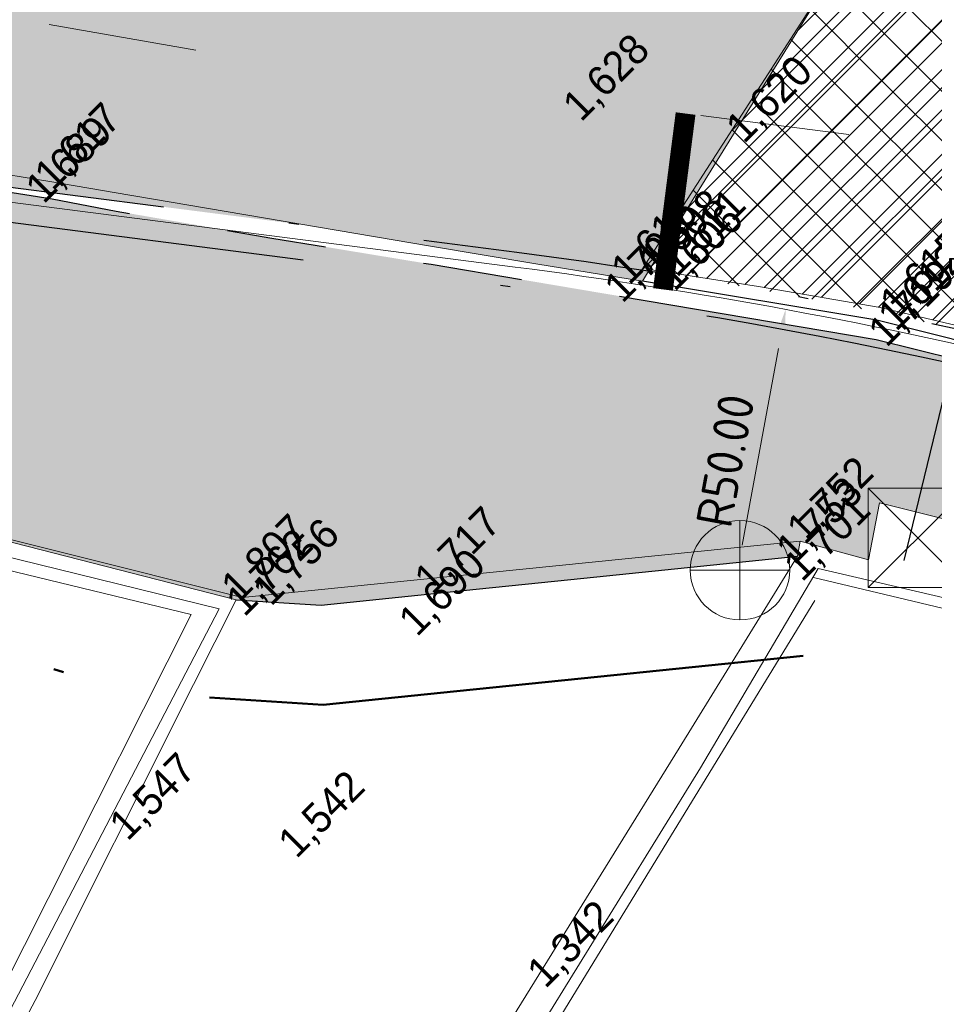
# Model space of a CAD drawing. Header units: millimetres. Extents: x 812 to 183790, y 13 to 580968.
# Tile 203 of 256: x 182732.33 to 182741.53, y 580762.71 to 580772.61. Entities that reach past the tile are written whole.
import ezdxf

# ---------------------------------------------------------------- set-up
doc = ezdxf.new("R2010")
doc.units = ezdxf.units.MM
doc.header["$LTSCALE"] = 5
for name, pattern in [('DASHDOT', [25.4, 12.7, -6.35, 0, -6.35]), ('DGN2', [448.0004, 224.0002, -224.0002]), ('DGN3', [672.0006000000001, 448.0004, -224.0002]), ('DGN7', [896.0007999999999, 448.0004, -168.00015, 112.0001, -168.00015]), ('ORG-VW-030-270-STREEP-010', [3, 0.3, -2.7]), ('VH-GELEIDEBAND_50X200', [8, 4, -2, 0, -2]), ('VH-TROTTOIRBAND_180-200', [20, 10, -2, 2, -2, 2, -2]), ('XX-PROJECTGRENS', [18, 12, -3, 0, -3])]:
    doc.linetypes.add(name, pattern=pattern)
for name, color, linetype, lineweight in [('287_V_KANT_BETONVERHARDING', 252, 'Continuous', 9), ('289_V_KANT_OPEN_VERHARDING', 252, 'Continuous', 9), ('afsluitpaal', 252, 'Continuous', 9), ('Balustrade weginrichtingselement lijn', 252, 'DGN7', 9), ('hek', 252, 'DGN3', 9), ('N-BH-VH-KANTOPSLUITING_GELEIDEBAND_50X200-G', 20, 'VH-GELEIDEBAND_50X200', 30), ('N-WE-KG-WERKGRENS-G', 7, 'XX-PROJECTGRENS', 50), ('N-WE-KW-KUNSTWERK-G', 5, 'Continuous', 25), ('N-WE-VH-KANTVERHARDING-G', 7, 'Continuous', 0), ('N-WEG-ASF-GOOTTEGEL', 7, 'DASHDOT', 25), ('N-XX-AL-M', 7, 'Continuous', 0), ('V-278_V_GOOT_LIJN', 7, 'Continuous', 25), ('V-afsluitpaal', 7, 'Continuous', 9), ('V-WE-VH-KANTOPSLUITING_TROTTOIRBAND_180 200-G', 6, 'VH-TROTTOIRBAND_180-200', 25), ('verkeersregelinstallatiepaal', 252, 'Continuous', 9)]:
    doc.layers.add(name, color=color, linetype=linetype, lineweight=lineweight)
doc.layers.add('B-ALG-HOOGTES', color=252, linetype='Continuous')
doc.layers.add('V-WEG-ALG-LIJN', color=7, linetype='Continuous')
for name, color, linetype, lineweight, true_color in [('kunstwerk', 7, 'Continuous', 13, 0x00a800), ('N-WE-VW-MARKERING_DWARS_STOPSTREEP_020-G', 7, 'Continuous', 0, 0xffffff), ('N-WE-VW-MARKERING_LANGS_STREEP_030_270_010-G', 7, 'ORG-VW-030-270-STREEP-010', 0, 0xffffff), ('V-225_V_030-270_STREEP_010CM', 7, 'ORG-VW-030-270-STREEP-010', 9, 0xffffff), ('V-286_V_KANT_ASFALTVERHARDING', 7, 'Continuous', 9, 0xffffff)]:
    doc.layers.add(name, color=color, linetype=linetype, lineweight=lineweight, true_color=true_color)
doc.layers.add('N-BH-VH-VERHARDING_BETON_GEWAPEND-G', color=252, linetype='Continuous', lineweight=5, true_color=0x696969, transparency=0.25)
for name, color, linetype, lineweight, transparency in [('N-WE-VH-VERHARDING_ASFALT-DEKLAAG ROOD-A', 250, 'Continuous', 5, 0.5), ('N-WE-VH-VERHARDING_ASFALT_ROOD-A', 12, 'Continuous', 9, 0.7), ('N-WE-VH-VERHARDING_TEGEL-A', 253, 'Continuous', 5, 0.75), ('V-WE-VH-VERHARDING_ASFALT_ROOD-A', 12, 'Continuous', 9, 0.5), ('V-WE-VH-VERHARDING_FREZEN DEKLAAGASFALT-A', 251, 'Continuous', 18, 0.25), ('V-WE-VH-VERHARDING_TEGEL-A', 253, 'Continuous', 18, 0.5)]:
    doc.layers.add(name, color=color, linetype=linetype, lineweight=lineweight, transparency=transparency)
doc.styles.add('isocp', font='isocp.shx')
doc.styles.add('NLCS-ISO-M200-T18', font='txt', dxfattribs={"height": 0.36})
doc.dimstyles.new('NLCS-M200-T18-PIJL_X_L2_H1', dxfattribs={"dimscale": 0.2, "dimtxt": 0.36, "dimasz": 2, "dimexe": 2, "dimexo": 1, "dimgap": 0.7, "dimtad": 1, "dimzin": 0, "dimdsep": 46, "dimtxsty": 'NLCS-ISO-M200-T18', "dimcen": 0, "dimdle": 2, "dimclrd": 256, "dimclre": 256, "dimclrt": 256, "dimadec": 1, "dimazin": 0, "dimtfac": 1, "dimtofl": 0, "dimtmove": 1, "dimatfit": 0, "dimfxl": 2, "dimfxlon": 1, "dimtfillclr": 254, "dimtolj": 1, "dimtzin": 0, "dimlwd": 18, "dimlwe": 18, "dimarcsym": 0})

# ---------------------------------------------------------------- blocks, each defined once
blk = doc.blocks.new('VERKL')
at = {"linetype": 'Continuous', "lineweight": 0, "flags": 128}
for points in [[(0, 0.5), (0, -0.5)], [(-0.5, 0), (0.5, 0)]]:
    blk.add_lwpolyline(points, dxfattribs=at)
at = {"linetype": 'Continuous', "lineweight": 0}
blk.add_circle((0.0004462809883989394, 0.0004117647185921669), 0.5, dxfattribs=at)
blk = doc.blocks.new('HINDER')
at = {"layer": 'afsluitpaal', "color": 251, "linetype": 'Continuous', "lineweight": 0, "true_color": 0x696969}
for p, q in [((-0.5, 0.5), (0.5, -0.5)), ((0.5, 0.5), (-0.5, -0.5))]:
    blk.add_line(p, q, dxfattribs=at)
at = {"layer": 'afsluitpaal', "color": 251, "linetype": 'Continuous', "lineweight": 0, "true_color": 0x696969, "flags": 128}
blk.add_lwpolyline([(-0.5, 0.5), (0.5, 0.5), (0.5, -0.5), (-0.5, -0.5), (-0.5, 0.5)], dxfattribs=at)
blk = doc.blocks.new('*D6760')
at = {"layer": 'Defpoints', "color": 0, "transparency": 16777216}
for p in [(182743.5143874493, 580772.8377079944), (182735.8433920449, 580723.4296536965)]:
    blk.add_point(p, dxfattribs=at)
at = {"layer": 'N-XX-AL-M', "linetype": 'Continuous', "lineweight": 18, "transparency": 16777216}
blk.add_line((182743.144338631, 580770.4542634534), (182743.4530194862, 580772.4424435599), dxfattribs=at)
at = {"layer": 'N-XX-AL-M', "transparency": 16777216}
blk.add_solid([(182743.3871420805, 580772.4526715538), (182743.518896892, 580772.432215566), (182743.5143874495, 580772.8377079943)], dxfattribs=at)
at = {"layer": 'N-XX-AL-M', "transparency": 16777216, "insert": (182742.9517835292, 580771.2998156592), "char_height": 0.36, "attachment_point": 5, "rotation": 81.1748324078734, "style": 'NLCS-ISO-M200-T18'}
blk.add_mtext('\\A1;R50.00', dxfattribs=at)
blk = doc.blocks.new('*D6761')
at = {"layer": 'Defpoints', "color": 0, "transparency": 16777216}
for p in [(182740.0361524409, 580769.6965865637), (182730.9451326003, 580720.5299987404)]:
    blk.add_point(p, dxfattribs=at)
at = {"layer": 'N-XX-AL-M', "linetype": 'Continuous', "lineweight": 18, "transparency": 16777216}
blk.add_line((182739.5976016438, 580767.3247903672), (182739.9634242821, 580769.3032538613), dxfattribs=at)
at = {"layer": 'N-XX-AL-M', "transparency": 16777216}
blk.add_solid([(182739.8978688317, 580769.3153752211), (182740.0289797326, 580769.2911325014), (182740.0361524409, 580769.6965865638)], dxfattribs=at)
at = {"layer": 'N-XX-AL-M', "transparency": 16777216, "insert": (182739.4294827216, 580768.1755382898), "char_height": 0.36, "attachment_point": 5, "rotation": 79.52418924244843, "style": 'NLCS-ISO-M200-T18'}
blk.add_mtext('\\A1;R50.00', dxfattribs=at)

msp = doc.modelspace()

# ---------------------------------------------------------------- hatches: boundary and pattern name
at = {"layer": 'N-BH-VH-VERHARDING_BETON_GEWAPEND-G'}
h = msp.add_hatch(dxfattribs=at)
h.set_pattern_fill('ANSI37', color=256, scale=0.075)
h.set_pattern_definition([(45, (0, 0), (-0.1683798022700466, 0.1683798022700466), []), (135, (0, 0), (-0.1683798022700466, -0.1683798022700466), [])])
edge = h.paths.add_edge_path()
edge.add_arc((182735.8433560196, 580723.4295084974), 50.22014960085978, 76.04858690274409, 76.12518033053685)
edge.add_arc((182735.8433920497, 580723.4296537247), 50.21999997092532, 76.12518050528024, 82.68145746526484)
edge.add_line((182742.2406972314, 580773.2405248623), (182737.2247848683, 580773.8847280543))
edge.add_line((182737.2247848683, 580773.8847280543), (182737.8598910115, 580775.2661087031))
edge.add_line((182737.8598910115, 580775.2661087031), (182748.2608458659, 580772.6888412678))
edge.add_line((182748.2608458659, 580772.6888412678), (182747.9513836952, 580772.1681901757))
at = {"layer": 'N-WE-VH-VERHARDING_ASFALT-DEKLAAG ROOD-A'}
h = msp.add_hatch(dxfattribs=at)
h.set_pattern_fill('ASFALT', color=256, scale=2, pattern_type=2)
h.set_pattern_definition([(135, (2, 0), (-1.999999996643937, 1.110223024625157e-16), [2.82842712, 0]), (135, (1.5, 0), (-1.999999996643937, 1.110223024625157e-16), [2.12132034, -0.70710678]), (135, (1, 0), (-1.999999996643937, 1.110223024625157e-16), [1.41421356, -1.41421356]), (135, (0.5, 0), (-1.999999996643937, 1.110223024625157e-16), [0.70710678, -2.12132034]), (135, (2, 0.5), (-1.999999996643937, 1.110223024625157e-16), [2.12132034, -0.70710678]), (135, (2, 1), (-1.999999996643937, 1.110223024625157e-16), [1.41421356, -1.41421356]), (135, (2, 1.5), (-1.999999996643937, 1.110223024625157e-16), [0.70710678, -2.12132034]), (225, (2, 2), (-3.33066907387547e-16, -1.999999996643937), [2.82842712, 0]), (225, (2, 1.5), (-3.33066907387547e-16, -1.999999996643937), [2.12132034, -0.70710678]), (225, (2, 1), (-3.33066907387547e-16, -1.999999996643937), [1.41421356, -1.41421356]), (225, (2, 0.5), (-3.33066907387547e-16, -1.999999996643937), [0.70710678, -2.12132034]), (225, (0.5, 2), (-3.33066907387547e-16, -1.999999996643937), [0.70710678, -2.12132034]), (225, (1, 2), (-3.33066907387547e-16, -1.999999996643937), [1.41421356, -1.41421356]), (225, (1.5, 2), (-3.33066907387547e-16, -1.999999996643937), [2.12132034, -0.70710678])])
edge = h.paths.add_edge_path()
edge.add_line((182740.6095874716, 580773.2282043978), (182738.5888911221, 580770.0940528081))
edge.add_arc((182730.9451325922, 580720.5299986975), 50.15000004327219, 76.27523188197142, 81.2329255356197, ccw=False)
edge.add_line((182742.8436268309, 580769.2480481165), (182745.5544649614, 580768.5859753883))
edge.add_line((182745.5544649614, 580768.5859753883), (182745.9168527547, 580769.2309986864))
edge.add_line((182745.9168527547, 580769.2309986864), (182744.4011189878, 580770.2160186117))
edge.add_line((182744.4011189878, 580770.2160186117), (182744.6686014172, 580770.5622031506))
edge.add_line((182744.6686014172, 580770.5622031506), (182746.1807687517, 580769.6093034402))
edge.add_line((182746.1807687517, 580769.6093034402), (182747.6465724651, 580772.0076128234))
edge.add_line((182747.6465724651, 580772.0076128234), (182747.6506540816, 580772.0155422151))
edge.add_arc((182735.8433920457, 580723.4296537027), 49.99999999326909, 76.3408595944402, 82.68145746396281)
edge.add_line((182742.2126723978, 580773.0223171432), (182740.6095874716, 580773.2282043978))
at = {"layer": 'N-WE-VH-VERHARDING_ASFALT_ROOD-A'}
h = msp.add_hatch(color=256, dxfattribs=at)
h.dxf.hatch_style = 1
edge = h.paths.add_edge_path()
edge.add_line((182738.5888911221, 580770.094052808), (182740.6095874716, 580773.2282043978))
edge.add_line((182740.6095874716, 580773.2282043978), (182728.6522029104, 580774.7639141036))
edge.add_arc((182754.1293243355, 580973.1345679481), 200.0000000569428, 259.1365194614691, 262.68145746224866, ccw=False)
edge.add_arc((183259.5269548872, 583606.6660921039), 2881.58815890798, 258.3666440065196, 259.1365194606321, ccw=False)
edge.add_arc((182397.8348543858, 579347.3114853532), 1464.105329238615, 78.94973812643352, 80.84476196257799)
edge.add_arc((182582.4987045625, 580493.1317124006), 303.4999999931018, 80.84476196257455, 88.89148198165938)
edge.add_line((182588.3702405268, 580796.5749114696), (182468.3943311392, 580798.8964097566))
edge.add_arc((182467.3991369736, 580778.1172380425), 20.8029898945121, 87.25798082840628, 123.6145088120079)
edge.add_line((182455.882550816, 580795.4415744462), (182457.6304154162, 580792.5802576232))
edge.add_arc((182467.3991369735, 580778.1172380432), 17.45298989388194, 87.10807597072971, 124.03617484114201, ccw=False)
edge.add_line((182468.2796781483, 580795.5480011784), (182588.3054311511, 580793.2255384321))
edge.add_arc((182582.4987045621, 580493.1317123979), 300.149999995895, 80.84476196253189, 88.89148198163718, ccw=False)
edge.add_arc((182397.8348544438, 579347.3114856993), 1460.755328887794, 78.95040621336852, 80.84476196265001, ccw=False)
edge.add_arc((183259.5269548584, 583606.6660962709), 2884.938162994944, 258.3669828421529, 259.1388313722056)
edge.add_arc((182753.5760835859, 580969.6768737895), 199.8499998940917, 259.1388313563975, 260.8845427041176)
edge.add_line((182721.9149579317, 580772.3507589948), (182721.8911942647, 580772.2026533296))
edge.add_arc((182721.4159209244, 580769.240540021), 3.000000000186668, -26.730331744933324, 80.8845426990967, ccw=False)
edge.add_line((182724.0953211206, 580767.8911643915), (182726.6569782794, 580766.5967854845))
edge.add_line((182726.6569782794, 580766.5967854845), (182728.0470246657, 580769.3477745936))
edge.add_arc((182730.8584964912, 580767.9271669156), 3.150000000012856, 82.68145746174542, 153.1930014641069, ccw=False)
edge.add_line((182731.2597611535, 580771.0515047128), (182737.333520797, 580770.2714401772))
edge.add_arc((182730.9451325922, 580720.5299986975), 50.15000004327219, 81.23292553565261, 82.68145745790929, ccw=False)
at = {"layer": 'N-WE-VH-VERHARDING_TEGEL-A'}
h = msp.add_hatch(color=256, dxfattribs=at)
h.dxf.hatch_style = 1
edge = h.paths.add_edge_path()
edge.add_line((182728.5369723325, 580768.8761271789), (182728.2692131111, 580769.0114231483))
edge.add_line((182728.2692131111, 580769.0114231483), (182728.0087617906, 580768.4959736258))
edge.add_line((182728.0087617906, 580768.4959736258), (182729.17, 580768.1499999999))
edge.add_line((182729.17, 580768.1499999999), (182734.57, 580766.8))
edge.add_line((182734.57, 580766.8), (182740.1810150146, 580767.3650054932))
edge.add_line((182740.1810150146, 580767.3650054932), (182740.8702623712, 580767.177476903))
edge.add_line((182740.8702623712, 580767.177476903), (182740.9809556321, 580767.7499708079))
edge.add_line((182740.9809556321, 580767.7499708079), (182741.865075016, 580767.5306152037))
edge.add_line((182741.865075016, 580767.5306152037), (182741.7349859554, 580766.9846599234))
edge.add_line((182741.7349859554, 580766.9846599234), (182744.3103742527, 580766.349303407))
edge.add_line((182744.3103742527, 580766.349303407), (182744.4297456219, 580766.523278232))
edge.add_line((182744.4297456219, 580766.523278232), (182744.5246364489, 580766.6293297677))
edge.add_line((182744.5246364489, 580766.6293297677), (182745.1470778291, 580767.6009394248))
edge.add_line((182745.1470778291, 580767.6009394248), (182745.5556132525, 580768.2254075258))
edge.add_line((182745.5556132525, 580768.2254075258), (182742.7605864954, 580768.9080417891))
edge.add_arc((182730.9451326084, 580720.5299987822), 49.7999999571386, 76.27523187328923, 82.6814574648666)
edge.add_line((182737.2889358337, 580769.9242915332), (182731.215176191, 580770.7043560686))
edge.add_arc((182730.858496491, 580767.9271669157), 2.799999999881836, 82.68145745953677, 121.1073649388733)
edge.add_line((182729.4118949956, 580770.3245288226), (182729.5710277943, 580770.0608080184))
edge.add_line((182729.5710277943, 580770.0608080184), (182729.3997876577, 580769.9574793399))
edge.add_arc((182730.8584964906, 580767.9271669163), 2.499999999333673, 125.6959306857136, 153.193001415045)
edge.add_line((182728.6271696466, 580769.054633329), (182728.5369723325, 580768.8761271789))
at = {"layer": 'V-WE-VH-VERHARDING_ASFALT_ROOD-A', "lineweight": 0}
h = msp.add_hatch(color=256, dxfattribs=at)
h.dxf.hatch_style = 1
h.paths.add_polyline_path([(182589.1096863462, 580796.1068968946), (182586.0073218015, 580796.203546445), (182581.9997403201, 580796.2889063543), (182577.69041986, 580796.3705030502), (182573.3810993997, 580796.452099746), (182569.0717789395, 580796.5336964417), (182564.7624584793, 580796.6152931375), (182560.3648257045, 580796.6969926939), (182555.7905683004, 580796.7788979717), (182551.2163108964, 580796.8608032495), (182546.6420534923, 580796.9427085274), (182542.0677960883, 580797.0246138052), (182537.4935386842, 580797.106519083), (182533.4241942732, 580797.1837726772), (182529.4007510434, 580797.2606033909), (182525.3773078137, 580797.3374341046), (182521.3538645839, 580797.4142648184), (182517.3304213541, 580797.4910955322), (182513.0522456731, 580797.5739900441), (182508.5193375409, 580797.662948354), (182503.9864294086, 580797.751906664), (182499.4535212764, 580797.840864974), (182494.9206131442, 580797.9298232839), (182490.4663582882, 580798.0169459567), (182486.8772894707, 580798.0838766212), (182483.2882206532, 580798.1508072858), (182479.6991518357, 580798.2177379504), (182476.1100830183, 580798.284668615), (182472.5210142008, 580798.3515992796), (182470.5973896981, 580798.3689491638), (182469.5064873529, 580798.3615086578), (182468.4155850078, 580798.3540681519), (182467.3246826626, 580798.3466276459), (182466.2337803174, 580798.3391871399), (182465.2534661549, 580798.3083654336), (182464.6049165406, 580798.207400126), (182463.9563669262, 580798.1064348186), (182463.3078173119, 580798.0054695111), (182462.6592676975, 580797.9045042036), (182461.3838620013, 580797.579252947), (182460.761344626, 580797.3303028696), (182460.1388272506, 580797.0813527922), (182459.5163098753, 580796.8324027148), (182458.8937925, 580796.5834526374), (182458.3356919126, 580796.3237383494), (182457.8677748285, 580796.0489541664), (182457.3998577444, 580795.7741699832), (182456.9319406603, 580795.4993858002), (182456.4640235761, 580795.2246016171), (182455.996106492, 580794.9498174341), (182457.6163734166, 580792.5648352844), (182457.9490524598, 580792.8257313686), (182458.3435581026, 580793.0470344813), (182458.7380637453, 580793.2683375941), (182459.132569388, 580793.4896407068), (182459.5270750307, 580793.7109438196), (182459.9215806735, 580793.9322469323), (182460.3160863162, 580794.1535500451), (182460.6870190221, 580794.2965846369), (182461.0532132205, 580794.4238861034), (182461.419407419, 580794.55118757), (182461.7856016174, 580794.6784890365), (182462.1517958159, 580794.805790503), (182462.5179900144, 580794.9330919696), (182462.8888718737, 580795.0332562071), (182463.2635646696, 580795.1113586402), (182463.6382574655, 580795.1894610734), (182464.0129502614, 580795.2675635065), (182464.3876430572, 580795.3456659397), (182464.7623358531, 580795.4237683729), (182465.1279505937, 580795.4857253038), (182465.4690870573, 580795.5041471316), (182465.8102235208, 580795.5225689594), (182466.1513599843, 580795.5409907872), (182466.4924964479, 580795.559412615), (182466.8336329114, 580795.5778344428), (182467.1747693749, 580795.5962562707), (182470.6494350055, 580795.5347298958), (182474.1574059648, 580795.4723537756), (182477.6653769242, 580795.4099776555), (182481.1733478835, 580795.3476015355), (182484.6813188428, 580795.2852254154), (182488.1892898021, 580795.2228492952), (182491.9533910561, 580795.1543294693), (182495.8229061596, 580795.0832811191), (182499.692421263, 580795.0122327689), (182503.5619363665, 580794.9411844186), (182507.4314514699, 580794.8701360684), (182511.3009665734, 580794.7990877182), (182515.1339153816, 580794.7269027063), (182518.9178724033, 580794.6531947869), (182522.7018294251, 580794.5794868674), (182526.4857864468, 580794.5057789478), (182530.2697434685, 580794.4320710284), (182534.0537004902, 580794.358363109), (182537.6842512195, 580794.2882693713), (182540.4198993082, 580794.2392591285), (182543.1555473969, 580794.1902488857), (182545.8911954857, 580794.1412386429), (182548.6268435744, 580794.0922283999), (182551.3624916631, 580794.0432181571), (182554.0981397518, 580793.9942079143), (182556.7822871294, 580793.9425627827), (182559.4584166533, 580793.89050744), (182562.1345461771, 580793.8384520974), (182564.810675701, 580793.7863967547), (182567.4868052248, 580793.7343414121), (182570.1629347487, 580793.6822860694), (182572.6803606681, 580793.6325349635), (182575.0848488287, 580793.5844236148), (182577.4893369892, 580793.536312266), (182579.8938251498, 580793.4882009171), (182582.2983133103, 580793.4400895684), (182584.7028014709, 580793.3919782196), (182587.1065102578, 580793.3358961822), (182589.5084278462, 580793.2614954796), (182591.9103454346, 580793.187094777), (182594.3122630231, 580793.1126940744), (182596.7141806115, 580793.0382933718), (182599.1160981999, 580792.9638926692), (182601.5087699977, 580792.8890756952), (182603.4931198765, 580792.795874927), (182605.4774697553, 580792.7026741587), (182607.4618196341, 580792.6094733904), (182609.4461695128, 580792.5162726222), (182611.4305193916, 580792.4230718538), (182613.4148692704, 580792.3298710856), (182614.9627713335, 580792.1757063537), (182616.3581969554, 580792.0002433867), (182617.7536225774, 580791.8247804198), (182619.1490481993, 580791.6493174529), (182620.5444738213, 580791.4738544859), (182621.9398994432, 580791.298391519), (182623.9912570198, 580790.998901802), (182626.8124835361, 580790.5538415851), (182629.6337100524, 580790.1087813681), (182632.4549365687, 580789.6637211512), (182635.2761630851, 580789.2186609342), (182638.0973896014, 580788.7736007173), (182640.8283523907, 580788.3174005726), (182643.2800558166, 580787.8841243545), (182648.2079623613, 580787.0315003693), (182653.131752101, 580786.1624859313), (182658.0516669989, 580785.2708712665), (182662.9737194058, 580784.389225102), (182667.8499908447, 580783.4867984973), (182672.9889984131, 580782.5009918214), (182676.6454033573, 580781.784423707), (182680.0149993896, 580781.1103539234), (182685.3284522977, 580780.0290621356), (182690.4399871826, 580778.9888608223), (182694.1758081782, 580778.2222744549), (182696.107294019, 580777.831650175), (182697.8369903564, 580777.4844037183), (182699.3709524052, 580777.1777096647), (182700.68648724, 580776.920626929), (182702.1312932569, 580776.6422605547), (182703.49427262, 580776.3844303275), (182706.2058827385, 580775.877184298), (182711.5550079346, 580774.8977610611), (182714.6144421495, 580774.345624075), (182715.9215238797, 580774.1097346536), (182717.596106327, 580773.8064938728), (182719.0884844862, 580773.5362474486), (182720.556518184, 580773.2649380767), (182721.9843188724, 580772.9902798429), (182723.1320037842, 580772.7589874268), (182723.102158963, 580772.5819136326), (182723.3406602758, 580772.5040041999), (182723.6570317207, 580772.3278558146), (182723.9699649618, 580772.0874174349), (182724.1890743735, 580771.852173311), (182724.1880967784, 580771.8467814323), (182724.3273225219, 580771.6431309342), (182724.4747162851, 580771.364360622), (182724.6661545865, 580770.9064369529), (182724.7516776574, 580770.5767774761), (182724.8178695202, 580770.2103807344), (182724.8011371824, 580770.2365264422), (182724.8048522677, 580770.0519235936), (182724.7839971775, 580769.7666978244), (182724.6759865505, 580769.308602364), (182724.5133890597, 580768.8841591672), (182724.0823673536, 580767.9134975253), (182726.7506520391, 580766.54945436), (182727.1251284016, 580767.2896330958), (182728.115732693, 580769.2576152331), (182728.1221376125, 580769.2593501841), (182728.2961282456, 580769.5492139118), (182728.5589648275, 580769.9062651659), (182728.8372420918, 580770.1707606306), (182729.1612424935, 580770.4020696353), (182729.4919573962, 580770.6160650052), (182729.7061091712, 580770.7402970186), (182730.0285685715, 580770.8968952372), (182730.293669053, 580770.9816334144), (182730.5453813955, 580771.0386208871), (182730.8933127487, 580771.1010098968), (182731.3267052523, 580771.1373198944), (182731.6234966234, 580771.1337033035), (182731.7848688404, 580771.1180328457), (182731.9290135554, 580771.097653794), (182732.634018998, 580770.9823873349), (182733.2803960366, 580770.8729785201), (182736.4627203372, 580770.3313963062), (182737.5245159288, 580770.1539525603), (182738.5979996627, 580769.9796474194), (182738.6684158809, 580770.0975070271), (182740.7700855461, 580773.4870536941), (182740.4759759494, 580773.5575071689), (182740.3363010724, 580773.0330565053), (182740.1953031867, 580772.8756684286), (182739.9510467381, 580772.7891450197), (182739.805699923, 580772.8047949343), (182733.1970062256, 580774.0085380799), (182727.453994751, 580775.0352280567), (182722.1792958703, 580775.9660669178), (182720.4215859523, 580776.276287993), (182717.4205799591, 580776.8059404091), (182714.5770111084, 580777.2987204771), (182713.2649706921, 580777.5313622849), (182711.6640622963, 580777.809829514), (182709.8828140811, 580778.1198248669), (182708.3239898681, 580778.3929727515), (182706.947421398, 580778.636165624), (182705.895918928, 580778.8219303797), (182704.8645664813, 580779.0048687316), (182703.5116827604, 580779.2438189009), (182702.5867034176, 580779.4166404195), (182701.4799957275, 580779.6295086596), (182699.3719940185, 580780.0499235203), (182695.3982152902, 580780.8307807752), (182692.726691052, 580781.3685946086), (182690.3319686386, 580781.8559066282), (182688.5871831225, 580782.213929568), (182686.5810089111, 580782.6298872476), (182684.2334612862, 580783.1134431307), (182682.4130096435, 580783.4829327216), (182679.331068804, 580784.109038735), (182677.7338115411, 580784.4277964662), (182676.1350178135, 580784.7405678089), (182672.3742276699, 580785.4789189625), (182668.5949859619, 580786.2077734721), (182663.7054636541, 580787.1256829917), (182658.7871213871, 580788.0271171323), (182653.8648460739, 580788.9065790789), (182648.9408682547, 580789.7737365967), (182644.0182670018, 580790.6485843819), (182641.3196873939, 580791.1045816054), (182638.7751577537, 580791.5412472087), (182636.2497199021, 580791.9472219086), (182633.7242820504, 580792.3531966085), (182631.1988441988, 580792.7591713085), (182628.6734063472, 580793.1651460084), (182624.4120353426, 580793.8089814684), (182622.8515679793, 580794.0157495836), (182621.291100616, 580794.2225176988), (182619.7306332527, 580794.4292858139), (182618.1701658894, 580794.6360539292), (182616.6096985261, 580794.8428220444), (182614.4600716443, 580795.012460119), (182611.889616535, 580795.1555767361), (182609.3191614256, 580795.2986933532), (182606.7487063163, 580795.4418099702), (182604.178251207, 580795.5849265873), (182601.5191445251, 580795.7202986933), (182598.4167799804, 580795.8169482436), (182595.3144154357, 580795.913597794), (182592.212050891, 580796.0102473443)])
at = {"layer": 'V-WE-VH-VERHARDING_FREZEN DEKLAAGASFALT-A'}
h = msp.add_hatch(dxfattribs=at)
h.set_pattern_fill('ANSI32', color=256, scale=0.05)
h.set_pattern_definition([(45, (0, 0), (-0.3367596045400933, 0.3367596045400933), []), (45, (0.2245065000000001, 0), (-0.3367596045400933, 0.3367596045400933), [])])
h.paths.add_polyline_path([(182747.5658334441, 580771.8755097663), (182747.4290658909, 580771.8844011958), (182746.0378318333, 580772.2199072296), (182742.7642700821, 580773.0093500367), (182740.7700855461, 580773.4870536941), (182738.6684158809, 580770.0975070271), (182739.762008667, 580769.9269866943), (182740.9889984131, 580769.7169952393), (182743.9619903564, 580769.0139923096), (182745.5589269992, 580768.5939174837), (182745.9168527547, 580769.2309986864), (182744.4011189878, 580770.2160186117), (182744.6686014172, 580770.5622031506), (182746.1807687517, 580769.6093034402)])
at = {"layer": 'V-WE-VH-VERHARDING_TEGEL-A'}
h = msp.add_hatch(color=256, dxfattribs=at)
h.dxf.hatch_style = 1
h.paths.add_polyline_path([(182740.9480133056, 580769.3939971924), (182736.4717361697, 580770.1501816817), (182734.8681633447, 580770.414333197), (182733.3020903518, 580770.6854595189), (182732.6583116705, 580770.8099506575), (182731.9533062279, 580770.9194532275), (182731.6477892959, 580770.9463803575), (182731.3509979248, 580770.9499969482), (182730.9320012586, 580770.9112888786), (182730.5658857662, 580770.8618920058), (182730.1175085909, 580770.7439169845), (182729.7978251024, 580770.6066940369), (182729.5251545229, 580770.4408731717), (182729.3390045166, 580770.2670135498), (182729.8600006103, 580770.0200042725), (182729.8010101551, 580769.8921020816), (182729.406820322, 580769.4733170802), (182728.9212407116, 580768.9575175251), (182728.8079986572, 580768.8409881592), (182728.2870025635, 580769.0900115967), (182727.9745336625, 580768.4896846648), (182728.0863521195, 580768.457058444), (182728.6827211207, 580768.2830507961), (182729.1176668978, 580768.1561429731), (182734.5098470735, 580766.7767465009), (182735.3647331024, 580766.7225883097), (182736.6273576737, 580766.85179708), (182737.8759853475, 580766.9795734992), (182739.7665080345, 580767.1730372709), (182740.1569976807, 580767.2129974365), (182740.1810150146, 580767.3650054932), (182740.8702623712, 580767.177476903), (182740.9809556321, 580767.7499708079), (182741.865075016, 580767.5306152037), (182741.7349859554, 580766.9846599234), (182744.3352792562, 580766.3431592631), (182744.5246364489, 580766.6293297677), (182745.1470778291, 580767.6009394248), (182745.5678983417, 580768.2444263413), (182745.5727330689, 580768.2519110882)])

# ---------------------------------------------------------------- linework, layer by layer
at = {"layer": '287_V_KANT_BETONVERHARDING'}
for points in [[(182729.9926140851, 580758.6683663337, 0), (182732.1360718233, 580762.8202523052, 0), (182734.0563191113, 580766.6273437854, 0), (182729.3199715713, 580767.7744661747, 0), (182727.6298400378, 580764.4760861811, 0), (182725.5560443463, 580760.3422092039, 0)], [(182734.1925802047, 580756.9821429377, 0), (182737.5554074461, 580762.455807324, 0), (182739.1806067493, 580765.0844499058, 0), (182740.3620797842, 580767.0912953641, 0), (182744.2665721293, 580766.1804600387, 0), (182744.3352792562, 580766.3431592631, 0)]]:
    msp.add_polyline3d(points, dxfattribs=at)
at = {"layer": '289_V_KANT_OPEN_VERHARDING'}
for points in [[(182730.2703812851, 580758.5568469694, 0), (182732.4848190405, 580762.7447342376, 0), (182734.0806329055, 580765.9221426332, 0), (182734.5098470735, 580766.7767465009, 0), (182729.1176667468, 580768.1561430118, 0), (182728.8882863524, 580767.6977336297, 0), (182727.4348185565, 580764.7930247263, 0), (182725.271755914, 580760.5013859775, 0)], [(182733.9539235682, 580757.0998532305, 0), (182737.291665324, 580762.581002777, 0), (182738.9650115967, 580765.2830047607, 0), (182740.1569976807, 580767.2129974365, 0), (182740.1810150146, 580767.3650054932, 0), (182740.8702623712, 580767.177476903, 0), (182740.9809556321, 580767.7499708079, 0), (182741.865075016, 580767.5306152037, 0), (182741.7349859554, 580766.9846599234, 0), (182744.3352792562, 580766.3431592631, 0), (182744.5246364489, 580766.6293297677, 0)]]:
    msp.add_polyline3d(points, dxfattribs=at)
at = {"layer": 'Balustrade weginrichtingselement lijn'}
msp.add_polyline3d([(182758.7939726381, 580763.023798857, 0), (182752.5203523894, 580764.5351108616, 0), (182744.4297456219, 580766.523278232, 0), (182744.1309700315, 580766.0878351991, 0), (182740.3162536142, 580767.0014557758, 0)], dxfattribs=at)
at = {"layer": 'hek'}
for points in [[(182730.1039400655, 580758.5685770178, 0), (182734.3383494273, 580766.6831208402, 0), (182731.0385615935, 580767.4946637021, 0)], [(182740.3305887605, 580766.7677738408, 0), (182734.3098633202, 580756.935055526, 0)]]:
    msp.add_polyline3d(points, dxfattribs=at)
at = {"layer": 'kunstwerk', "color": 251, "lineweight": 0, "true_color": 0x696969, "flags": 128}
msp.add_lwpolyline([(182740.7700855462, 580773.4870536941), (182738.6684158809, 580770.0975070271)], dxfattribs=at)
at = {"layer": 'N-BH-VH-KANTOPSLUITING_GELEIDEBAND_50X200-G', "ltscale": 0.2, "flags": 128}
msp.add_lwpolyline([(182731.215176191, 580770.7043560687), (182737.2889358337, 580769.9242915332, -0.02795971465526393), (182742.7605864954, 580768.9080417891), (182745.5556132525, 580768.2254075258)], format="xyb", dxfattribs=at)
at = {"layer": 'N-WE-KG-WERKGRENS-G', "ltscale": 0.1, "flags": 128}
msp.add_lwpolyline([(182546.3363945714, 580828.4899207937), (182543.8336850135, 580828.6949465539), (182540.4959602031, 580828.9354948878), (182537.3605703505, 580829.0986258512), (182534.235148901, 580829.2612381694), (182531.1097274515, 580829.4238504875), (182527.9843060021, 580829.5864628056), (182520.9662974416, 580829.9516022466), (182508.3491545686, 580830.2950978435), (182506.8932828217, 580830.3347332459), (182505.4374110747, 580830.3743686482), (182503.9821088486, 580830.4139885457), (182501.0593100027, 580830.4968933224), (182495.9427932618, 580830.64450416), (182490.8257921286, 580830.7921288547), (182485.7087909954, 580830.9397535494), (182480.5865481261, 580831.0875294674), (182476.585899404, 580831.1609660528), (182472.870248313, 580831.2157929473), (182469.156396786, 580831.2705932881), (182465.4445988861, 580831.3253633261), (182462.4442958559, 580831.3819626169), (182462.0279888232, 580831.442751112), (182461.549194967, 580831.5126638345), (182461.0704011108, 580831.582576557), (182460.6377092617, 580831.6457575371), (182460.098308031, 580831.7766769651), (182459.429344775, 580831.9689810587), (182458.7402872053, 580832.1670615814), (182458.0512296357, 580832.3651421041), (182457.4967000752, 580832.5245504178), (182456.6479823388, 580833.0543667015), (182455.3760828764, 580833.7572914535), (182453.1248441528, 580829.6327991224), (182453.1248441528, 580797.3056406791), (182458.7221649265, 580789.2339841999), (182459.9721623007, 580789.9533443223), (182460.1746733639, 580790.1171925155), (182460.4375156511, 580790.2553269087), (182460.7875578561, 580790.4392884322), (182461.1376000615, 580790.6232499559), (182461.4876422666, 580790.8072114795), (182461.837684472, 580790.9911730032), (182462.1129321, 580791.1358269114), (182462.4419120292, 580791.2431276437), (182462.8648578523, 580791.3682309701), (182463.3010819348, 580791.4972618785), (182463.7373060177, 580791.6262927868), (182464.1735301, 580791.7553236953), (182464.5492909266, 580791.8664701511), (182464.891624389, 580791.9222959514), (182465.2971176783, 580791.9600483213), (182465.7368846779, 580792.0009916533), (182466.176651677, 580792.0419349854), (182466.6164186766, 580792.0828783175), (182467.0080813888, 580792.1193430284), (182468.8304161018, 580792.1125732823), (182472.352354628, 580792.0506869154), (182475.8812197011, 580791.9886788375), (182479.4100847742, 580791.9266707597), (182482.9389498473, 580791.8646626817), (182486.4673558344, 580791.8026627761), (182490.0953355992, 580791.7372467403), (182493.9822088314, 580791.6629524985), (182497.8696233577, 580791.5886479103), (182501.7570378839, 580791.5143433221), (182505.6444524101, 580791.4400387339), (182509.5320295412, 580791.365731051), (182513.4196150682, 580791.2920556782), (182517.3006813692, 580791.2248659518), (182521.1809284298, 580791.1576904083), (182525.0611754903, 580791.0905148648), (182528.9414225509, 580791.0233393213), (182532.8216696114, 580790.9561637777), (182536.7001634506, 580790.8890185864), (182539.4982635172, 580790.8307611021), (182542.1825784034, 580790.7734091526), (182544.8668932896, 580790.7160572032), (182547.5512081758, 580790.6587052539), (182550.2355230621, 580790.6013533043), (182552.9211300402, 580790.5439737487), (182555.6766168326, 580790.4922268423), (182558.4572195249, 580790.4427686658), (182561.2378222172, 580790.3933104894), (182564.0184249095, 580790.343852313), (182566.7990276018, 580790.2943941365), (182569.5789762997, 580790.2449475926), (182572.1743940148, 580790.1953868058), (182574.6060562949, 580790.14570009), (182577.0383870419, 580790.0959997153), (182579.4707177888, 580790.0462993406), (182581.9030485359, 580789.9965989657), (182584.3319301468, 580789.9469690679), (182586.7911242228, 580789.8797423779), (182589.3248883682, 580789.7780244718), (182591.8650441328, 580789.6760499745), (182594.4051998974, 580789.5740754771), (182596.945355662, 580789.4721009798), (182599.4804017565, 580789.3703316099), (182601.8630860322, 580789.2502597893), (182603.6266279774, 580789.0203305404), (182605.4295062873, 580788.7852726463), (182607.2323845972, 580788.5502147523), (182609.0352629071, 580788.3151568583), (182610.8381412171, 580788.0800989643), (182612.6422430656, 580787.8448815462), (182613.7326595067, 580787.7054496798), (182614.7961327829, 580787.5696250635), (182615.8596060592, 580787.4338004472), (182616.9230793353, 580787.2979758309), (182617.9865526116, 580787.1621512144), (182619.0437285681, 580787.0271308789), (182620.0885572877, 580786.8801825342), (182621.1366633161, 580786.7288557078), (182622.1865822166, 580786.5772671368), (182623.2365011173, 580786.4256785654), (182624.2864200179, 580786.2740899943), (182625.3299012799, 580786.1234308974), (182627.020285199, 580785.8568797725), (182629.1673737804, 580785.5086308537), (182631.3166323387, 580785.1600299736), (182633.4658908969, 580784.8114290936), (182635.6151494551, 580784.4628282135), (182637.7513844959, 580784.1163396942), (182640.0049781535, 580783.6895120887), (182642.1360582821, 580783.3090348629), (182647.0630134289, 580782.4411077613), (182651.9891248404, 580781.5902773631), (182656.9078141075, 580780.712208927), (182661.8271143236, 580779.8260979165), (182666.7151533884, 580778.9377595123), (182670.7274343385, 580778.1575107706), (182672.8454156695, 580777.7441421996), (182675.1367830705, 580777.2877374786), (182677.8864391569, 580776.7344992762), (182723.4470160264, 580767.0980044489), (182727.4134544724, 580765.1004620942), (182728.5193157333, 580767.2890309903), (182733.487118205, 580765.839533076), (182735.3841539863, 580765.7193532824), (182736.7291595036, 580765.8569923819), (182737.9777871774, 580765.984768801), (182741.1548623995, 580766.309889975), (182758.3880922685, 580762.4353447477), (182758.0502154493, 580761.9109538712), (182758.2781539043, 580761.5340619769), (182751.5803360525, 580749.746364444), (182784.2071760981, 580741.4288769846), (182784.088835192, 580737.5353437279), (182784.0815874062, 580737.5082115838), (182783.5253590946, 580735.4310709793), (182787.0264828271, 580734.4501235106, -0.06878441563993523), (182787.0710498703, 580728.4065941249), (182786.4433279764, 580726.2139149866), (182784.8212424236, 580720.8672947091), (182783.9285352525, 580717.5622805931), (182783.3629587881, 580715.4844659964), (182780.7330075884, 580704.363215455, 0.01006423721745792), (182779.8290839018, 580700.1652549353, 0.03789734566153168), (182778.9515901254, 580692.6476957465), (182778.8086371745, 580689.114825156), (182778.664840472, 580677.4566763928), (182774.5489658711, 580677.5030601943), (182774.3887329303, 580664.4659519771), (182777.7728912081, 580664.4296323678), (182777.5992994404, 580658.3134843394), (182797.5259302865, 580658.0334855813), (182797.5627665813, 580667.2589931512), (182800.3788182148, 580667.2624219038), (182800.4003675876, 580675.3592035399), (182797.5713859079, 580675.3666430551), (182797.5587852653, 580678.0379749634), (182798.51420407, 580682.5233503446), (182808.2659865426, 580723.7606235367), (182808.3887287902, 580729.6090305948), (182811.171402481, 580735.7888850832, -0.1199236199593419), (182813.2056665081, 580738.4003126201), (182817.1751677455, 580741.3533516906, -0.2023336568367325), (182823.6090945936, 580742.8635374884), (182838.9859315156, 580740.2441271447), (182838.9615736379, 580736.850063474), (182841.3969184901, 580736.857219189), (182841.3008403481, 580734.7862014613), (182846.1720900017, 580734.4916700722), (182846.0383634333, 580732.0657865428), (182851.325015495, 580731.7732694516, 0.0250001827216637), (182928.0593059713, 580722.7733242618), (182928.2904346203, 580726.1654619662, 0.01378694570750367), (182970.6959348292, 580724.502907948), (183059.9886356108, 580723.465826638), (183059.9798531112, 580721.3041403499), (183068.0991874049, 580721.2114097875), (183068.1978501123, 580723.3704815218), (183221.0751434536, 580721.5949032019), (183221.0888945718, 580715.2308856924), (183240.2705249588, 580715.3070614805), (183240.3081457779, 580720.3747960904), (183240.5860722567, 580720.3746200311), (183242.4505741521, 580720.3985859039), (183244.4520871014, 580720.4054370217), (183245.8448439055, 580720.3876357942), (183247.2279820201, 580720.369957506), (183249.6118762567, 580720.331143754), (183252.1844203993, 580720.2899176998), (183254.1676349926, 580720.2591536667), (183256.0270805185, 580720.2363258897), (183258.3117480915, 580720.2185501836), (183261.870273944, 580720.1782204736), (183265.4918982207, 580720.1405490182), (183268.1005979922, 580720.1114656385), (183269.8825592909, 580720.0873315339), (183272.1715485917, 580720.0507186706), (183273.9743825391, 580720.0093185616), (183275.5027767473, 580719.9728417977), (183276.437037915, 580719.9481279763), (183277.4632290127, 580719.9249136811), (183279.8339705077, 580719.8919135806), (183285.4019259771, 580719.8234907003), (183293.9097694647, 580719.7246190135), (183296.6605298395, 580719.6826219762), (183300.6896803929, 580719.6211072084), (183301.9841566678, 580719.603033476), (183303.1636473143, 580719.5865651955), (183304.85103719, 580719.565599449), (183306.689819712, 580719.5436243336), (183308.5842271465, 580719.5356408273), (183310.372555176, 580719.5296939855), (183312.7694811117, 580719.5451821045), (183314.8878679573, 580719.5671883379), (183317.3638881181, 580719.6072594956), (183319.3345012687, 580719.6852769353), (183320.2449572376, 580719.7368562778), (183321.3681973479, 580719.8051428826), (183322.6456268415, 580719.9124179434), (183324.0210926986, 580720.0280979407), (183325.5883142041, 580720.1679196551), (183326.7039214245, 580720.2767798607), (183327.873631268, 580720.3909193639), (183329.9510740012, 580720.6048506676), (183332.3846737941, 580720.8685421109), (183334.5499215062, 580721.1248258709), (183336.1045024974, 580721.3200670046), (183337.6187943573, 580721.5245671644), (183339.4584159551, 580721.8035088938), (183340.9118904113, 580722.0468656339), (183342.1533880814, 580722.2661741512), (183343.8365356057, 580722.565729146), (183345.379378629, 580722.8403520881), (183346.2451748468, 580723.0074318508), (183346.9857773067, 580723.1503519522), (183348.60799843, 580723.4825238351), (183350.1849550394, 580723.8082190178), (183350.6332304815, 580723.9066990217), (183351.4270876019, 580724.0810986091), (183352.5589509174, 580724.3460008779), (183354.0667487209, 580724.7174973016), (183356.056216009, 580725.2184174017), (183357.6991912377, 580725.6323925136), (183359.659842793, 580726.1303079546), (183361.0773076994, 580726.502585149), (183362.5382352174, 580726.9063274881), (183364.106085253, 580727.3486873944), (183365.4382249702, 580727.7334499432), (183366.0890313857, 580727.9239682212), (183366.711851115, 580728.106293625), (183367.570977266, 580728.3614921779), (183368.5514074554, 580728.6685015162), (183369.7468178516, 580729.0578450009), (183370.8905434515, 580729.444942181), (183371.9991616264, 580729.8331634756), (183373.1818273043, 580730.2581687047), (183374.0557342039, 580730.5807175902), (183375.1714988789, 580730.989826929), (183376.7022811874, 580731.5557121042), (183378.0975990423, 580732.0852588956), (183379.372671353, 580732.580994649), (183380.6702380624, 580733.0882598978), (183382.5851349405, 580733.8471686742), (183384.036839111, 580734.4342333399), (183385.2596680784, 580734.9484724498), (183386.4865551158, 580735.4865303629), (183387.9026292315, 580736.1251636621), (183390.3613408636, 580737.2492600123), (183392.2596494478, 580738.1250385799), (183394.2178763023, 580739.0640904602), (183395.6290723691, 580739.7659167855), (183397.0700952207, 580740.5001337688), (183398.2287487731, 580741.0940935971), (183399.5034946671, 580741.7553377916), (183400.5868244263, 580742.3204673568), (183401.5559766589, 580742.8342419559), (183402.5493609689, 580743.3724349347), (183403.77320931, 580744.03960276), (183405.0291069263, 580744.7375497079), (183406.274695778, 580745.4513490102), (183407.4204789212, 580746.1363269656), (183408.6556175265, 580746.8994775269), (183410.2089623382, 580747.8592406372), (183411.7376134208, 580748.8153481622), (183413.0233444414, 580749.6293986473), (183414.1912668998, 580750.3893023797), (183414.7376870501, 580750.7558946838), (183415.1694994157, 580751.049171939), (183415.6269024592, 580751.3541247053), (183416.1926958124, 580751.7345778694), (183416.8457558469, 580752.1725687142), (183417.4438549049, 580752.5812946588), (183417.9674341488, 580752.954995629), (183418.4895497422, 580753.3269260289), (183418.9739641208, 580753.6743383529), (183419.4541436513, 580754.0169505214), (183419.8412569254, 580754.2913615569), (183420.2708889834, 580754.6012846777), (183422.9376071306, 580756.5015914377), (183423.5268132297, 580756.927757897), (183426.7801920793, 580759.254015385), (183430.045753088, 580761.6232062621), (183433.3085215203, 580763.9903711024), (183436.5712899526, 580766.3575359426), (183439.8265075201, 580768.7192225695), (183442.6305409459, 580770.6747772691), (183445.1135794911, 580772.3387513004), (183447.6043370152, 580774.0078980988), (183450.0950945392, 580775.6770448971), (183452.5858520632, 580777.3461916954), (183455.0640697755, 580779.0069351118), (183457.2923219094, 580780.4045971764), (183459.4744747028, 580781.7478362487), (183461.660218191, 580783.0932855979), (183463.8459616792, 580784.438734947), (183466.0317051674, 580785.7841842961), (183467.8048106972, 580786.8734164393), (183467.8231587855, 580786.8620201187), (183467.8458993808, 580786.8478955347), (183467.887567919, 580786.7929881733), (183467.9488498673, 580786.7122358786), (183467.9716921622, 580786.6821361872), (183468.4831392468, 580785.1500434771), (183475.3973957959, 580787.2540622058), (183481.8653286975, 580790.3062808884), (183487.2931698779, 580792.8384432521), (183508.4926288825, 580803.2497857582), (183507.9212643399, 580805.1584873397), (183513.3572816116, 580806.7790938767), (183512.7349608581, 580808.8665508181), (183507.2984268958, 580807.2391394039), (183506.6892884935, 580809.2740284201, -0.2277669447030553), (183507.3572742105, 580816.3500884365, -0.1282015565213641), (183510.3101745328, 580819.239130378), (183512.5474554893, 580813.9539693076), (183514.5672591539, 580814.8658911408), (183512.3070754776, 580820.1304422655), (183514.8646771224, 580821.2145754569), (183512.8945187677, 580825.8937386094, -0.03588457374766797), (183522.3821982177, 580830.5745313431), (183523.3100604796, 580830.9474544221), (183522.0877516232, 580834.0228367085), (183512.558636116, 580830.2984299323), (183502.1452087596, 580862.2535486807), (183499.3051227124, 580861.0400110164), (183497.1330169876, 580866.3964116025), (183495.0717561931, 580865.5510747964), (183497.3056307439, 580860.182088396)], format="xyb", dxfattribs=at)
at = {"layer": 'N-WE-KW-KUNSTWERK-G', "color": 252, "linetype": 'DGN2', "lineweight": 30, "flags": 128}
msp.add_lwpolyline([(182741.2288909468, 580767.1722400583), (182746.7564133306, 580789.9730253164)], dxfattribs=at)
at = {"layer": 'N-WE-VH-KANTVERHARDING-G', "flags": 128}
for points in [[(182740.6095874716, 580773.2282043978), (182738.5888911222, 580770.0940528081)], [(182740.1810150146, 580767.3650054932), (182734.57, 580766.8), (182729.17, 580768.1499999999), (182728.0087617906, 580768.4959736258)]]:
    msp.add_lwpolyline(points, dxfattribs=at)
msp.add_lwpolyline([(182745.5208425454, 580768.4397781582), (182742.8080381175, 580769.1023311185, 0.0279597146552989), (182737.3144129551, 580770.122662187), (182731.2406533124, 580770.9027267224, 0.3177544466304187), (182728.1809042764, 580769.280126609), (182726.7908578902, 580766.5291374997)], format="xyb", dxfattribs=at)
at = {"layer": 'N-WE-VW-MARKERING_DWARS_STOPSTREEP_020-G', "linetype": 'Continuous', "const_width": 0.2, "flags": 128}
msp.add_lwpolyline([(182738.8027494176, 580769.8978297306), (182739.0299299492, 580771.6667089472)], dxfattribs=at)
at = {"layer": 'N-WE-VW-MARKERING_LANGS_STREEP_030_270_010-G', "flags": 128}
msp.add_lwpolyline([(182456.7955472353, 580793.9469666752, -0.1615881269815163), (182468.362963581, 580797.1458339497), (182588.3363848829, 580794.8252389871, -0.03512487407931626), (182630.5101304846, 580791.0376799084, -0.008270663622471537), (182678.1245457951, 580782.5538108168, 0.003367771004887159), (182716.2198575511, 580774.9781967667, 0.01641339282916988), (182729.0726613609, 580772.9469961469), (182731.4635781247, 580772.6384699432), (182742.5663023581, 580771.2125258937, -0.02833308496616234), (182742.6219633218, 580771.2021450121), (182754.9756409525, 580768.1654425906), (182772.0509673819, 580763.9206935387, -0.1740568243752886), (182781.4669150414, 580757.6391922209), (182788.6260374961, 580747.9799363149, 0.123554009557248), (182794.9294778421, 580742.8080293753, 0.123554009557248)], format="xyb", dxfattribs=at)
at = {"layer": 'N-WEG-ASF-GOOTTEGEL', "ltscale": 0.04, "flags": 128}
msp.add_lwpolyline([(182731.2597611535, 580771.0515047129), (182737.3335207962, 580770.2714401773, -0.02795971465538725), (182742.843626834, 580769.2480481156), (182745.5564312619, 580768.5854951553)], format="xyb", dxfattribs=at)
at = {"layer": 'V-225_V_030-270_STREEP_010CM', "flags": 128}
msp.add_lwpolyline([(182732.6259918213, 580772.56199646), (182736.9671446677, 580771.8088281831), (182738.8849945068, 580771.4520111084)], dxfattribs=at)
at = {"layer": 'V-278_V_GOOT_LIJN', "flags": 128}
msp.add_lwpolyline([(182745.4710654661, 580768.4528380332), (182740.9540800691, 580769.5875905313), (182738.5979996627, 580769.9796474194)], dxfattribs=at)
at = {"layer": 'V-286_V_KANT_ASFALTVERHARDING', "flags": 128}
msp.add_lwpolyline([(182731.9290135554, 580771.097653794), (182732.634018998, 580770.9823873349), (182733.2803960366, 580770.8729785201), (182736.4627203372, 580770.3313963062), (182737.5245159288, 580770.1539525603), (182738.5979996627, 580769.9796474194), (182738.6684158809, 580770.0975070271), (182739.762008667, 580769.9269866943), (182740.9889984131, 580769.7169952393), (182743.9619903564, 580769.0139923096)], dxfattribs=at)
at = {"layer": 'V-WE-VH-KANTOPSLUITING_TROTTOIRBAND_180 200-G', "ltscale": 0.1, "flags": 128}
msp.add_lwpolyline([(182729.8010128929, 580769.8921080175), (182729.8600006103, 580770.0200042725), (182729.3390045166, 580770.2670135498), (182729.5251545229, 580770.4408731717), (182729.7978251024, 580770.6066940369), (182730.1175085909, 580770.7439169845), (182730.5658857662, 580770.8618920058), (182730.9320012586, 580770.9112888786), (182731.3509979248, 580770.9499969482), (182731.6477892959, 580770.9463803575), (182731.9533062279, 580770.9194532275), (182732.6583116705, 580770.8099506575), (182733.3020903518, 580770.6854595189), (182734.8681633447, 580770.414333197), (182736.4717361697, 580770.1501816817), (182740.9480133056, 580769.3939971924), (182745.5727847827, 580768.2518983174)], dxfattribs=at)
at = {"layer": 'V-WEG-ALG-LIJN', "flags": 128}
msp.add_lwpolyline([(182734.5098470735, 580766.7767465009), (182735.3647331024, 580766.7225883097), (182736.6273576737, 580766.85179708), (182737.8759853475, 580766.9795734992), (182739.7665080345, 580767.1730372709), (182740.1569976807, 580767.2129974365)], dxfattribs=at)

# ---------------------------------------------------------------- block references
at = {"layer": 'V-afsluitpaal'}
msp.add_blockref('HINDER', (182741.367195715, 580767.397813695, 1.788679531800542), dxfattribs=at)
at = {"layer": 'verkeersregelinstallatiepaal'}
msp.add_blockref('VERKL', (182739.5767701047, 580767.0729084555, 1.054766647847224), dxfattribs=at)

# ---------------------------------------------------------------- texts
at = {"layer": 'B-ALG-HOOGTES', "char_height": 0.3, "attachment_point": 4, "rotation": 45.000000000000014, "line_spacing_factor": 0.8, "style": 'isocp'}
for s, insert in [('{\\Fdgn000|c0;\\C251;1,628}', (182737.8913685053, 580771.6611587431)), ('{\\Fdgn000|c0;\\C251;1,620}', (182739.5318014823, 580771.4422994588)), ('{\\Fdgn000|c0;\\C251;1,617}', (182732.5763231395, 580770.9661978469)), ('{\\Fdgn000|c0;\\C251;1,689}', (182732.4860796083, 580770.8348213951)), ('{\\Fdgn000|c0;\\C251;1,608}', (182738.6503408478, 580770.0959539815)), ('{\\Fdgn000|c0;\\C251;1,611}', (182738.8612085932, 580770.1040921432)), ('{\\Fdgn000|c0;\\C251;1,616}', (182738.376007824, 580770.0201517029)), ('{\\Fdgn000|c0;\\C251;1,606}', (182738.8331578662, 580769.9528796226)), ('{\\Fdgn000|c0;\\C251;1,703}', (182738.3084764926, 580769.8357194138)), ('{\\Fdgn000|c0;\\C251;1,615}', (182741.0806995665, 580769.6875083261)), ('{\\Fdgn000|c0;\\C251;1,612}', (182741.061843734, 580769.5519134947)), ('{\\Fdgn000|c0;\\C251;1,719}', (182740.9648201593, 580769.3921931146)), ('{\\Fdgn000|c0;\\C251;1,752}', (182740.1451393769, 580767.4078192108)), ('{\\Fdgn000|c0;\\C251;1,753}', (182740.0368431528, 580767.2056488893)), ('{\\Fdgn000|c0;\\C251;1,701}', (182740.1143922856, 580767.0333796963)), ('{\\Fdgn000|c0;\\C251;1,717}', (182736.3981209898, 580766.9026750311)), ('{\\Fdgn000|c0;\\C251;1,807}', (182734.454503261, 580766.8273006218)), ('{\\Fdgn000|c0;\\C251;1,756}', (182734.7717547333, 580766.788253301)), ('{\\Fdgn000|c0;\\C251;1,762}', (182734.5040877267, 580766.6812619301)), ('{\\Fdgn000|c0;\\C251;1,690}', (182736.2406664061, 580766.4809460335)), ('{\\Fdgn000|c0;\\C251;1,547}', (182733.3294851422, 580764.4266346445)), ('{\\Fdgn000|c0;\\C251;1,542}', (182735.0280449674, 580764.248615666)), ('{\\Fdgn000|c0;\\C251;1,342}', (182737.5325426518, 580762.943488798))]:
    msp.add_mtext(s, dxfattribs=dict(at, insert=insert))

# ---------------------------------------------------------------- dimensions: what is measured, and where the dimension line sits
at = {"layer": 'N-XX-AL-M'}
for center, mpoint, picture, middle in [((182735.8433920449, 580723.4296536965), (182743.5143874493, 580772.8377079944), '*D6760', (182743.2679950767, 580771.2507212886)), ((182730.9451326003, 580720.5299987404), (182740.0361524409, 580769.6965865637), '*D6761', (182739.7441488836, 580768.117355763))]:
    dim = msp.add_radius_dim(center=center, mpoint=mpoint, dimstyle='NLCS-M200-T18-PIJL_X_L2_H1', dxfattribs=at)
    dim.commit()
    dim.dimension.update_dxf_attribs({"geometry": picture, "text_midpoint": middle, "dimtype": 164})

doc.saveas('drawing.dxf')
